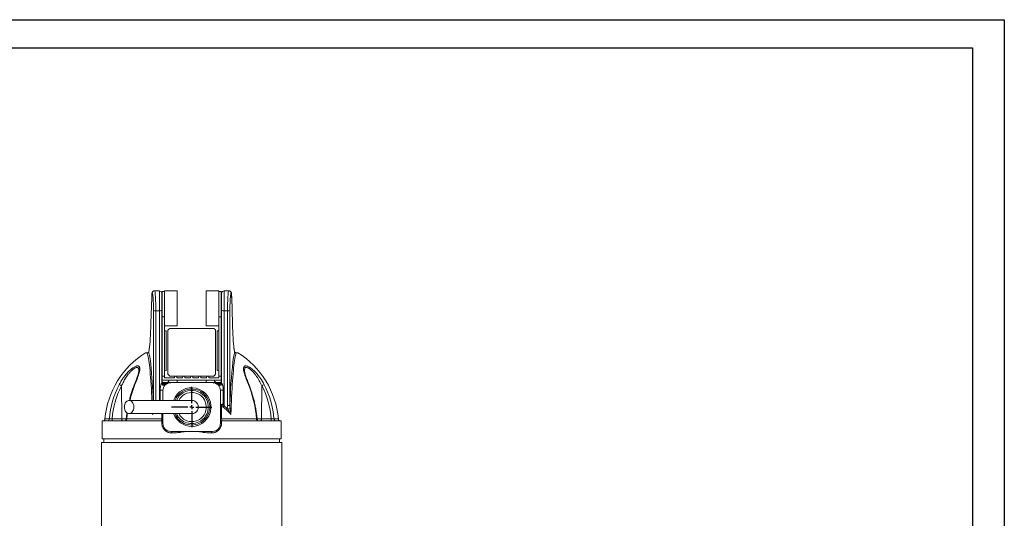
# Model space of a CAD drawing. Header units: millimetres. Extents: x 0 to 420, y 0 to 297.
# Tile 3 of 3: x 173 to 420, y 172 to 297. Entities that reach past the tile are written whole.
import ezdxf

# ---------------------------------------------------------------- set-up
doc = ezdxf.new("R2010")
doc.units = ezdxf.units.MM
doc.layers.add('AM_BOR', color=7, linetype='Continuous')

# ---------------------------------------------------------------- blocks, each defined once
blk = doc.blocks.new('SW_CENTERMARKSYMBOL_4')
at = {"layer": 'AM_BOR', "color": 0}
for p, q in [((0, 1), (0, 5.02)), ((-1, 0), (-5.02, 0)), ((0, 0), (-0.5, 0)), ((0, 0), (0, 0.5)), ((0, 0), (0, -0.5)), ((0, 0), (0.5, 0)), ((1, 0), (5.02, 0)), ((0, -1), (0, -5.02))]:
    blk.add_line(p, q, dxfattribs=at)

msp = doc.modelspace()

# ---------------------------------------------------------------- linework, layer by layer
at = {"color": 218, "linetype": 'Continuous', "lineweight": 30}
for p, q in [((7, 289.96), (412, 289.96)), ((412, 289.96), (412, 7))]:
    msp.add_line(p, q, dxfattribs=at)
at = {"color": 7, "linetype": 'Continuous', "lineweight": 15}
for p, q in [((206.52, 227.49), (206.33, 220.95)), ((206.53, 227.46), (206.33, 220.92)), ((206.53, 227.46), (206.52, 227.49)), ((206.67, 228.49), (206.64, 228.49)), ((207.24, 229.1), (207.27, 229.1)), ((208.44, 229.1), (207.27, 229.1)), ((208.44, 224.06), (208.44, 229.1)), ((209.04, 228.5), (209.04, 224.22)), ((209.14, 228.9), (209.74, 228.9)), ((209.14, 222.59), (209.14, 228.9)), ((212.94, 229.1), (209.74, 229.1)), ((209.74, 229.1), (209.74, 220.35)), ((212.94, 229.1), (212.94, 220.3)), ((223.34, 229.1), (220.14, 229.1)), ((220.14, 220.3), (220.14, 229.1)), ((223.34, 220.35), (223.34, 229.1)), ((223.34, 228.9), (223.94, 228.9)), ((223.94, 228.9), (223.94, 222.59)), ((224.04, 224.22), (224.04, 228.5)), ((224.64, 229.1), (224.64, 224.06)), ((224.64, 229.1), (225.81, 229.1)), ((225.81, 229.1), (225.83, 229.1)), ((226.43, 228.49), (226.4, 228.49)), ((226.74, 220.95), (226.55, 227.49)), ((226.55, 227.49), (226.55, 227.46)), ((226.74, 220.92), (226.55, 227.46)), ((208.44, 224.06), (207.57, 224.06)), ((209.04, 224.22), (209.04, 205.98)), ((209.14, 222.59), (209.74, 222.59)), ((209.14, 207.7), (209.14, 222.59)), ((223.34, 222.59), (223.94, 222.59)), ((223.94, 222.59), (223.94, 207.7)), ((224.04, 205.98), (224.04, 224.22)), ((224.64, 224.06), (225.51, 224.06)), ((224.64, 224.06), (224.64, 200.28)), ((225.51, 200.37), (225.51, 224.06)), ((226.1, 224.21), (226.1, 200.51)), ((206.33, 220.92), (206.33, 220.95)), ((209.74, 220.35), (209.74, 207.7)), ((209.74, 220.3), (212.94, 220.3)), ((221.74, 219.7), (211.34, 219.7)), ((220.14, 220.3), (223.34, 220.3)), ((223.34, 207.7), (223.34, 220.35)), ((226.74, 220.95), (226.74, 220.92)), ((210.14, 219.08), (209.74, 219.1)), ((210.14, 219.08), (210.14, 209.12)), ((210.54, 208.5), (210.54, 218.9)), ((222.54, 218.9), (222.54, 208.5)), ((222.94, 219.08), (223.34, 219.1)), ((222.94, 209.12), (222.94, 219.08)), ((205.95, 214.79), (205.92, 214.61)), ((205.32, 213.6), (205, 213.6)), ((228.07, 213.6), (227.75, 213.6)), ((209.14, 207.7), (209.74, 207.7)), ((209.14, 206.7), (209.14, 207.7)), ((210.14, 209.12), (209.74, 209.1)), ((209.74, 207.7), (209.74, 207.3)), ((209.74, 207.3), (212.26, 207.3)), ((211.34, 207.7), (221.74, 207.7)), ((212.26, 207.3), (212.29, 207.7)), ((212.79, 207.7), (212.81, 207.3)), ((212.81, 207.3), (214.26, 207.3)), ((214.26, 207.3), (214.29, 207.7)), ((214.79, 207.7), (214.81, 207.3)), ((214.81, 207.3), (216.26, 207.3)), ((216.26, 207.3), (216.29, 207.7)), ((216.79, 207.7), (216.81, 207.3)), ((216.81, 207.3), (218.26, 207.3)), ((218.26, 207.3), (218.29, 207.7)), ((218.79, 207.7), (218.81, 207.3)), ((218.81, 207.3), (220.26, 207.3)), ((220.26, 207.3), (220.29, 207.7)), ((220.79, 207.7), (220.81, 207.3)), ((220.81, 207.3), (223.34, 207.3)), ((222.94, 209.12), (223.34, 209.1)), ((223.34, 207.7), (223.94, 207.7)), ((223.34, 207.3), (223.34, 207.7)), ((223.94, 207.7), (223.94, 206.7)), ((198.99, 205.34), (199.07, 197.07)), ((223.94, 206.7), (209.14, 206.7)), ((209.64, 205.81), (209.64, 206.1)), ((209.82, 205.79), (209.82, 205.68)), ((209.94, 205.79), (209.82, 205.79)), ((210.01, 206.1), (210.12, 206.1)), ((221.74, 206.1), (211.34, 206.1)), ((212.94, 206.1), (212.94, 206.7)), ((220.14, 206.1), (220.14, 206.7)), ((222.95, 206.1), (223.07, 206.1)), ((223.25, 205.79), (223.13, 205.79)), ((223.25, 205.68), (223.25, 205.79)), ((223.44, 205.81), (223.44, 206.1)), ((234.08, 205.34), (234, 197.07)), ((209.34, 204.1), (209.34, 201.65)), ((223.74, 195.9), (223.74, 204.1)), ((224.44, 204.25), (224.44, 200.7)), ((224.03, 200.41), (224.03, 197.05)), ((209.34, 198.35), (209.34, 195.9)), ((194.14, 196.5), (194.14, 192)), ((208.84, 196.5), (194.14, 196.5)), ((196.62, 197.07), (199.07, 197.07)), ((200.3, 197.05), (209.04, 197.05)), ((209.04, 196.1), (209.04, 196.53)), ((224.03, 197.05), (232.77, 197.05)), ((224.04, 196.53), (224.04, 196.1)), ((238.94, 196.5), (224.24, 196.5)), ((234, 197.07), (236.45, 197.07)), ((238.94, 192), (238.94, 196.5)), ((211.34, 193.9), (221.74, 193.9)), ((193.94, 191.1), (193.94, 166.78)), ((234.04, 191.1), (193.94, 191.1)), ((238.94, 192), (194.14, 192)), ((194.54, 192), (194.54, 191.1)), ((239.14, 191.1), (234.04, 191.1)), ((238.54, 191.1), (238.54, 192)), ((239.14, 166.78), (239.14, 191.1))]:
    msp.add_line(p, q, dxfattribs=at)
at = {"color": 8, "linetype": 'Continuous', "lineweight": 15}
for p, q in [((206.97, 201.65), (206.97, 224.21)), ((207.57, 224.06), (207.57, 201.65)), ((208.44, 201.65), (208.44, 224.06)), ((208.64, 201.65), (208.64, 204.25)), ((206.72, 198.12), (206.71, 198.35)), ((206.91, 198.35), (206.72, 198.12)), ((209.04, 197.05), (209.04, 198.35)), ((194.82, 197.05), (195.93, 197.05)), ((199.07, 197.07), (200.15, 197.07)), ((209.04, 196.1), (209.34, 196.1)), ((223.74, 196.1), (224.04, 196.1)), ((232.92, 197.07), (234, 197.07)), ((237.14, 197.05), (238.25, 197.05))]:
    msp.add_line(p, q, dxfattribs=at)
at = {"color": 8, "linetype": 'Continuous', "lineweight": 15, "flags": 128}
for points in [[(206.59, 201.66), (206.55, 202.55), (206.49, 203.6), (206.44, 204.61), (206.38, 205.58), (206.31, 206.52), (206.25, 207.41), (206.18, 208.25), (206.11, 209.04), (206.03, 209.78), (205.96, 210.46), (205.88, 211.08), (205.8, 211.64), (205.72, 212.13), (205.64, 212.56), (205.56, 212.93), (205.48, 213.22), (205.4, 213.45), (205.32, 213.6)], [(205.76, 213.6), (205.76, 213.71), (205.77, 213.75)], [(200.46, 198.45), (200.42, 198.16), (200.3, 197.05)]]:
    msp.add_lwpolyline(points, dxfattribs=at)
at = {"color": 7, "linetype": 'Continuous', "lineweight": 15, "flags": 128}
for points in [[(227.75, 213.6), (227.67, 213.45), (227.59, 213.22), (227.51, 212.93), (227.43, 212.56), (227.35, 212.13), (227.27, 211.64), (227.19, 211.08), (227.11, 210.46), (227.04, 209.78), (226.97, 209.04), (226.89, 208.25), (226.82, 207.41), (226.76, 206.52), (226.7, 205.58), (226.64, 204.61), (226.58, 203.6), (226.53, 202.55), (226.48, 201.48), (226.43, 200.38), (226.39, 199.26), (226.36, 198.12)], [(227.3, 213.75), (227.31, 213.71), (227.31, 213.6)], [(209.04, 205.98), (209.05, 205.9), (209.1, 205.84), (209.18, 205.78), (209.28, 205.73), (209.41, 205.69), (209.54, 205.67), (209.68, 205.67), (209.82, 205.68)], [(209.82, 205.79), (209.84, 205.86), (209.85, 205.92), (209.88, 205.97), (209.9, 206.02), (209.92, 206.05), (209.95, 206.08), (209.98, 206.09), (210.01, 206.1)], [(209.94, 205.79), (209.96, 205.86), (209.98, 205.92), (210, 205.97), (210.02, 206.02), (210.04, 206.05), (210.07, 206.08), (210.1, 206.09), (210.12, 206.1)], [(223.13, 205.79), (223.11, 205.86), (223.1, 205.92), (223.08, 205.97), (223.05, 206.02), (223.03, 206.05), (223, 206.08), (222.98, 206.09), (222.95, 206.1)], [(223.25, 205.79), (223.24, 205.86), (223.22, 205.92), (223.2, 205.97), (223.17, 206.02), (223.15, 206.05), (223.12, 206.08), (223.09, 206.09), (223.07, 206.1)], [(223.25, 205.68), (223.39, 205.67), (223.53, 205.67), (223.67, 205.69), (223.79, 205.73), (223.89, 205.78), (223.97, 205.84), (224.02, 205.9), (224.04, 205.98)], [(199.69, 200), (199.72, 200.34), (199.79, 200.67), (199.92, 200.97), (200.08, 201.23), (200.28, 201.43), (200.51, 201.57), (200.75, 201.64), (201, 201.64), (201.24, 201.57), (201.47, 201.43), (201.67, 201.23), (201.83, 200.97), (201.96, 200.67), (202.03, 200.34), (202.06, 200), (202.03, 199.66), (201.96, 199.33), (201.83, 199.03), (201.67, 198.77), (201.47, 198.57), (201.24, 198.43), (201, 198.36), (200.75, 198.36), (200.51, 198.43), (200.28, 198.57), (200.08, 198.77), (199.92, 199.03), (199.79, 199.33), (199.72, 199.66), (199.69, 200)], [(208.84, 196.5), (208.87, 196.51), (208.91, 196.54), (208.95, 196.59), (208.98, 196.66), (209, 196.74), (209.02, 196.83), (209.04, 196.94), (209.04, 197.05)], [(224.03, 197.05), (224.04, 196.94), (224.05, 196.83), (224.07, 196.74), (224.1, 196.66), (224.13, 196.59), (224.16, 196.54), (224.2, 196.51), (224.24, 196.5)]]:
    msp.add_lwpolyline(points, dxfattribs=at)
at = {"color": 7, "linetype": 'Continuous', "lineweight": 15}
for centre, radius, start, end in [((207.24, 228.5), 0.599, 90.0669, 181.0979), ((207.27, 228.5), 0.599, 90.0669, 181.0979), ((208.44, 228.5), 0.6, 0, 90), ((224.64, 228.5), 0.6, 90, 180), ((225.81, 228.5), 0.599, 358.9021, 89.9331), ((225.83, 228.5), 0.599, 358.9021, 89.9331), ((207.44, 224.85), 0.797, 233.6942, 279.168), ((208.58, 224.76), 0.71, 258.6306, 310.391), ((224.5, 224.76), 0.71, 229.609, 281.3694), ((225.63, 224.85), 0.797, 260.832, 306.3058), ((211.34, 218.9), 0.8, 90, 180), ((221.74, 218.9), 0.8, 0, 90), ((216.54, 195.1), 21.8, 121.9377, 174.8775), ((216.54, 195.1), 21.8, 5.1225, 58.0623), ((65.04, 196.25), 141.98, 2.1781, 5.859), ((359.77, 196.61), 133.72, 173.6792, 178.3284), ((211.34, 208.5), 0.8, 180, 270), ((221.74, 208.5), 0.8, 270, 0), ((217.56, 195.5), 21.68, 152.2437, 175.92), ((217.64, 195.52), 21.08, 152.2432, 175.8), ((197.86, 203.5), 2.16, 58.3725, 76.1222), ((209.64, 205.98), 0.6, 180, 287.9263), ((211.34, 204.1), 2, 90, 180), ((210.02, 207.1), 1, 270, 336.4218), ((221.74, 204.1), 2, 0, 90), ((223.05, 207.1), 1, 203.5782, 270), ((223.44, 205.98), 0.6, 252.0737, 0), ((201.81, 194.23), 31.1, 5.1993, 21.4502), ((235.22, 203.5), 2.16, 103.8778, 121.6275), ((215.43, 195.52), 21.08, 4.2, 27.7568), ((215.51, 195.5), 21.68, 4.08, 27.7563), ((216.54, 200), 4.52, 301.6918, 158.5654), ((216.54, 200), 1.65, 270, 90.0653), ((318.06, 70.27), 160.56, 125.6713, 125.85), ((227.37, 198.01), 3.55, 140.2671, 146.1118), ((216.83, 190.19), 12.4, 39.8041, 52.2626), ((216.79, 190.15), 12.81, 46.4864, 52.2442), ((225.63, 201.15), 0.797, 260.8319, 306.3062), ((216.54, 200), 4.52, 201.4247, 301.6918), ((225.35, 200.89), 1.47, 280.124, 302.4573), ((194.23, 197.1), 0.6, 270, 354.8775), ((195.35, 197.08), 0.582, 271.3672, 356.5128), ((197.44, 196.94), 0.829, 170.8996, 211.8384), ((199.89, 196.94), 0.829, 170.8997, 211.838), ((199.55, 197.1), 0.6, 270.003, 354.7402), ((199.77, 197.02), 0.525, 278.5216, 2.9179), ((208.84, 197.1), 0.6, 289.5593, 326.4427), ((211.34, 195.9), 2, 180, 270), ((221.74, 195.9), 2, 270, 0), ((224.24, 197.1), 0.6, 213.5573, 250.4407), ((233.3, 197.02), 0.525, 177.0821, 261.4784), ((233.52, 197.1), 0.6, 185.2462, 269.998), ((233.18, 196.94), 0.829, 328.162, 9.1003), ((235.63, 196.94), 0.829, 328.1616, 9.1004), ((237.72, 197.08), 0.582, 183.4872, 268.6328), ((238.85, 197.1), 0.6, 185.1225, 270)]:
    msp.add_arc(centre, radius, start, end, dxfattribs=at)
at = {"color": 8, "linetype": 'Continuous', "lineweight": 15}
for centre, radius, start, end in [((184.6, 208.65), 21.79, 5.5327, 13.1376), ((244.46, 209.41), 17.7, 166.3091, 173.7645), ((229.84, 194.68), 29.6, 158.3552, 166.3674), ((202.29, 205.43), 0.168, 79.6199, 144.1584), ((210.61, 206.55), 1.17, 227.8233, 237.3831), ((216.54, 200), 4.84, 270, 160.0536), ((222.43, 206.6), 1.23, 302.8395, 311.9541), ((230.78, 205.43), 0.168, 35.7538, 100.3983), ((208.84, 202.57), 1.69, 72.9753, 97.0438), ((216.54, 200), 4.15, 301.6918, 156.4255), ((216.54, 200), 3.65, 301.6918, 152.8425), ((224.23, 202.57), 1.69, 82.9562, 107.0247), ((224.23, 199.02), 1.69, 82.9779, 106.9129), ((224.1, 201.48), 1.07, 250.3992, 266.4655), ((216.54, 200), 4.84, 199.9693, 270), ((216.54, 200), 4.15, 203.6459, 301.6918), ((216.54, 200), 3.65, 206.9249, 301.6918), ((208.98, 199.9), 2.86, 271.3353, 277.2452), ((224.09, 199.78), 2.73, 262.6217, 268.7978), ((209.4, 193.61), 2.06, 356.8867, 7.9868), ((209.43, 193.5), 2.13, 0.0018, 10.7869), ((223.64, 193.5), 2.13, 169.2131, 179.9982), ((223.67, 193.61), 2.06, 172.0132, 183.1133)]:
    msp.add_arc(centre, radius, start, end, dxfattribs=at)
at = {"color": 7, "linetype": 'Continuous', "lineweight": 15}
for centre, major_axis, ratio, start_param, end_param in [((206.68, 226.09), (-0.04, 2.4), 0.067522, 6.281958, 7.241889), ((206.73, 225.09), (-0.06, 3.4), 0.067522, 4.449362, 5.815895), ((207.33, 225.1), (-0.06, 4), 0.057399, 4.449704, 6.282299), ((225.74, 225.1), (0.06, 4), 0.057399, 0.000886, 1.833482), ((226.34, 225.09), (0.06, 3.4), 0.067522, 0.410568, 1.833823), ((226.39, 226.09), (0.04, 2.4), 0.067522, 5.324482, 6.284413), ((205.11, 231.59), (-0.34, 18.6), 0.067522, 3.544408, 4.100296), ((227.96, 231.59), (0.34, 18.6), 0.067522, 2.182889, 2.712385)]:
    msp.add_ellipse(centre, major_axis=major_axis, ratio=ratio, start_param=start_param, end_param=end_param, dxfattribs=at)
at = {"color": 8, "linetype": 'Continuous', "lineweight": 15}
for centre, major_axis, start_param, end_param in [((206.73, 225.09), (-0.06, 3.4), 5.815895, 6.281958), ((226.34, 225.09), (0.06, 3.4), 0.001228, 0.410568), ((205.11, 231.59), (-0.34, 18.6), 3.397355, 3.544408), ((227.96, 231.59), (0.34, 18.6), 2.712385, 2.885831)]:
    msp.add_ellipse(centre, major_axis=major_axis, ratio=0.067522, start_param=start_param, end_param=end_param, dxfattribs=at)
at = {"color": 7, "linetype": 'Continuous', "lineweight": 15}
for points, knots in [([(206.55, 227.98), (206.54, 227.95), (206.54, 227.84), (206.53, 227.67), (206.53, 227.53), (206.52, 227.49)], [0, 0, 0, 0, 0.2253604, 0.8077608, 1, 1, 1, 1]), ([(207.24, 229.1), (207.17, 229.09), (207.05, 229.08), (206.9, 229), (206.79, 228.91), (206.71, 228.81), (206.66, 228.71), (206.63, 228.61), (206.6, 228.5), (206.58, 228.36), (206.56, 228.18), (206.55, 228.03), (206.55, 227.98)], [0, 0, 0, 0, 0.088658, 0.167326, 0.237733, 0.303787, 0.370225, 0.444987, 0.543193, 0.704364, 0.890073, 1, 1, 1, 1]), ([(226.55, 227.49), (226.55, 227.55), (226.54, 227.72), (226.53, 227.96), (226.51, 228.22), (226.49, 228.42), (226.46, 228.56), (226.42, 228.69), (226.37, 228.8), (226.28, 228.91), (226.16, 229.02), (226, 229.09), (225.89, 229.09), (225.83, 229.1)], [0, 0, 0, 0, 0.072385, 0.212297, 0.354306, 0.501946, 0.635799, 0.704105, 0.760195, 0.817297, 0.878276, 0.943288, 1, 1, 1, 1]), ([(205.92, 214.58), (205.9, 214.46), (205.87, 214.21), (205.82, 213.94), (205.78, 213.81), (205.77, 213.75)], [0, 0, 0, 0, 0.358404, 0.740791, 1, 1, 1, 1]), ([(227.12, 214.85), (227.11, 214.88), (227.1, 215.01), (227.08, 215.16), (227.07, 215.28)], [0, 0, 0, 0, 0.229899, 1, 1, 1, 1]), ([(227.3, 213.75), (227.29, 213.79), (227.26, 213.92), (227.21, 214.17), (227.17, 214.47), (227.14, 214.69), (227.13, 214.78)], [0, 0, 0, 0, 0.176601, 0.484797, 0.80109, 1, 1, 1, 1]), ([(205.32, 213.6), (205.38, 213.6), (205.43, 213.6), (205.53, 213.6), (205.58, 213.6), (205.67, 213.6), (205.71, 213.6), (205.77, 213.6), (205.8, 213.6), (205.81, 213.6)], [0, 0, 0, 0, 0.25, 0.25, 0.5, 0.5, 0.75, 0.75, 1, 1, 1, 1]), ([(205.8, 213.77), (205.8, 213.77), (205.8, 213.77), (205.74, 213.7), (205.69, 213.66), (205.61, 213.62), (205.52, 213.6), (205.45, 213.6), (205.43, 213.6)], [0, 0, 0, 0, 0.108547, 0.246959, 0.412955, 0.582935, 0.918339, 1, 1, 1, 1]), ([(205.43, 213.6), (205.44, 213.6), (205.46, 213.6), (205.49, 213.6), (205.51, 213.61)], [0, 0, 0, 0, 0.039567, 1, 1, 1, 1]), ([(227.26, 213.6), (227.28, 213.6), (227.3, 213.6), (227.37, 213.6), (227.41, 213.6), (227.53, 213.6), (227.64, 213.6), (227.75, 213.6)], [0, 0, 0, 0, 0.25, 0.25, 0.5, 0.5, 1, 1, 1, 1]), ([(227.64, 213.6), (227.61, 213.6), (227.53, 213.6), (227.42, 213.63), (227.34, 213.7), (227.3, 213.74)], [0, 0, 0, 0, 0.172129, 0.60964, 1, 1, 1, 1]), ([(227.64, 213.6), (227.64, 213.6), (227.54, 213.6), (227.42, 213.6), (227.32, 213.65), (227.31, 213.65)], [0, 0, 0, 0, 0.008822, 0.853107, 1, 1, 1, 1]), ([(198.37, 205.6), (198.52, 205.87), (198.67, 206.14), (198.99, 206.67), (199.16, 206.93), (199.51, 207.44), (199.7, 207.69), (199.99, 208.05), (200.09, 208.17), (200.29, 208.41), (200.39, 208.52), (200.71, 208.86), (200.92, 209.07), (201.25, 209.36), (201.36, 209.46), (201.53, 209.59), (201.59, 209.63), (201.7, 209.72), (201.75, 209.76), (201.92, 209.87), (202.03, 209.94), (202.25, 210.07), (202.35, 210.12), (202.56, 210.21), (202.65, 210.24), (202.79, 210.27), (202.84, 210.28), (202.92, 210.29), (202.96, 210.3), (203.08, 210.3), (203.15, 210.29), (203.24, 210.25), (203.27, 210.24), (203.32, 210.2), (203.35, 210.18), (203.42, 210.12), (203.45, 210.07), (203.49, 209.97), (203.5, 209.94), (203.52, 209.87), (203.53, 209.83), (203.56, 209.64), (203.56, 209.46), (203.52, 209.17), (203.5, 209.06), (203.46, 208.85), (203.44, 208.74), (203.38, 208.52), (203.35, 208.4), (203.28, 208.17), (203.24, 208.05), (203.12, 207.68), (203.03, 207.43), (202.75, 206.67), (202.54, 206.15), (202.32, 205.6)], [0, 0, 0, 0, 0.0625, 0.0625, 0.125, 0.125, 0.1875, 0.1875, 0.21875, 0.21875, 0.25, 0.25, 0.3125, 0.3125, 0.34375, 0.34375, 0.359375, 0.359375, 0.375, 0.375, 0.40625, 0.40625, 0.4375, 0.4375, 0.46875, 0.46875, 0.484375, 0.484375, 0.5, 0.5, 0.53125, 0.53125, 0.546875, 0.546875, 0.5625, 0.5625, 0.59375, 0.59375, 0.609375, 0.609375, 0.625, 0.625, 0.6875, 0.6875, 0.71875, 0.71875, 0.75, 0.75, 0.78125, 0.78125, 0.8125, 0.8125, 0.875, 0.875, 1, 1, 1, 1]), ([(230.75, 205.6), (230.64, 205.87), (230.53, 206.14), (230.32, 206.67), (230.22, 206.93), (230.04, 207.44), (229.95, 207.69), (229.83, 208.05), (229.79, 208.17), (229.72, 208.41), (229.69, 208.52), (229.61, 208.86), (229.56, 209.07), (229.53, 209.36), (229.52, 209.46), (229.52, 209.59), (229.52, 209.63), (229.52, 209.72), (229.53, 209.76), (229.55, 209.87), (229.57, 209.94), (229.62, 210.07), (229.66, 210.12), (229.75, 210.21), (229.8, 210.24), (229.89, 210.27), (229.92, 210.28), (230, 210.29), (230.03, 210.3), (230.15, 210.3), (230.23, 210.29), (230.37, 210.25), (230.42, 210.24), (230.52, 210.2), (230.57, 210.18), (230.72, 210.12), (230.83, 210.07), (230.99, 209.97), (231.04, 209.94), (231.15, 209.87), (231.21, 209.83), (231.49, 209.64), (231.71, 209.46), (232.04, 209.17), (232.15, 209.06), (232.37, 208.85), (232.47, 208.74), (232.68, 208.52), (232.79, 208.4), (232.99, 208.17), (233.09, 208.05), (233.38, 207.68), (233.56, 207.43), (234.09, 206.67), (234.41, 206.15), (234.7, 205.6)], [0, 0, 0, 0, 0.0625, 0.0625, 0.125, 0.125, 0.1875, 0.1875, 0.21875, 0.21875, 0.25, 0.25, 0.3125, 0.3125, 0.34375, 0.34375, 0.359375, 0.359375, 0.375, 0.375, 0.40625, 0.40625, 0.4375, 0.4375, 0.46875, 0.46875, 0.484375, 0.484375, 0.5, 0.5, 0.53125, 0.53125, 0.546875, 0.546875, 0.5625, 0.5625, 0.59375, 0.59375, 0.609375, 0.609375, 0.625, 0.625, 0.6875, 0.6875, 0.71875, 0.71875, 0.75, 0.75, 0.78125, 0.78125, 0.8125, 0.8125, 0.875, 0.875, 1, 1, 1, 1]), ([(203.3, 209.06), (203.3, 209.04), (203.3, 208.95), (203.27, 208.76), (203.21, 208.47), (203.11, 208.12), (202.99, 207.71), (202.82, 207.23), (202.61, 206.68), (202.39, 206.11), (202.23, 205.71), (202.16, 205.53)], [0, 0, 0, 0, 0.029568, 0.118487, 0.215509, 0.313759, 0.435933, 0.56725, 0.710157, 0.866264, 1, 1, 1, 1]), ([(230.91, 205.53), (230.81, 205.79), (230.63, 206.26), (230.38, 206.89), (230.18, 207.43), (230.03, 207.89), (229.91, 208.28), (229.83, 208.61), (229.78, 208.87), (229.77, 209.01), (229.77, 209.07)], [0, 0, 0, 0, 0.190518, 0.344414, 0.484193, 0.611937, 0.729766, 0.826133, 0.916205, 1, 1, 1, 1]), ([(202.16, 205.53), (202.09, 205.35), (201.88, 204.82), (201.57, 203.93), (201.24, 202.85), (201.02, 202.09), (200.93, 201.68), (200.92, 201.65)], [0, 0, 0, 0, 0.146318, 0.423217, 0.700087, 0.976916, 1, 1, 1, 1]), ([(208.64, 204.25), (208.64, 204.41), (208.64, 204.58), (208.67, 204.82), (208.68, 204.91), (208.7, 205.07), (208.72, 205.16), (208.76, 205.32), (208.78, 205.4), (208.81, 205.53), (208.83, 205.57), (208.85, 205.65), (208.87, 205.69), (208.9, 205.77), (208.92, 205.81), (208.94, 205.86), (208.95, 205.88), (208.97, 205.91), (208.98, 205.92), (208.99, 205.95), (209, 205.96), (209.01, 205.97), (209.02, 205.98), (209.03, 205.99), (209.03, 205.99), (209.04, 205.98), (209.04, 205.98), (209.04, 205.98)], [0, 0, 0, 0, 0.25, 0.25, 0.375, 0.375, 0.5, 0.5, 0.625, 0.625, 0.6875, 0.6875, 0.75, 0.75, 0.8125, 0.8125, 0.84375, 0.84375, 0.875, 0.875, 0.90625, 0.90625, 0.9375, 0.9375, 0.96875, 0.96875, 1, 1, 1, 1]), ([(209.64, 205.81), (209.59, 205.81), (209.54, 205.82), (209.47, 205.85), (209.44, 205.86), (209.4, 205.88), (209.38, 205.89), (209.32, 205.94), (209.29, 205.97), (209.23, 206.05), (209.2, 206.09), (209.13, 206.22), (209.09, 206.31), (209.06, 206.46), (209.05, 206.5), (209.04, 206.6), (209.04, 206.65), (209.04, 206.7)], [0, 0, 0, 0, 0.125, 0.125, 0.1875, 0.1875, 0.25, 0.25, 0.375, 0.375, 0.5, 0.5, 0.75, 0.75, 0.875, 0.875, 1, 1, 1, 1]), ([(209.64, 206.1), (209.59, 206.1), (209.54, 206.11), (209.47, 206.12), (209.44, 206.13), (209.4, 206.15), (209.38, 206.15), (209.32, 206.18), (209.29, 206.21), (209.23, 206.26), (209.2, 206.29), (209.13, 206.37), (209.09, 206.44), (209.06, 206.53), (209.05, 206.57), (209.04, 206.63), (209.04, 206.67), (209.04, 206.7)], [0, 0, 0, 0, 0.125, 0.125, 0.1875, 0.1875, 0.25, 0.25, 0.375, 0.375, 0.5, 0.5, 0.75, 0.75, 0.875, 0.875, 1, 1, 1, 1]), ([(209.82, 205.79), (209.79, 205.8), (209.76, 205.8), (209.7, 205.81), (209.67, 205.81), (209.64, 205.81)], [0, 0, 0, 0, 0.5, 0.5, 1, 1, 1, 1]), ([(210.12, 206.1), (210.34, 206.1), (210.72, 206.1), (211.1, 206.1), (211.27, 206.1), (211.34, 206.1)], [0, 0, 0, 0, 0.455796, 0.774786, 1, 1, 1, 1]), ([(221.74, 206.1), (221.74, 206.1), (221.84, 206.1), (222.05, 206.1), (222.43, 206.1), (222.76, 206.1), (222.95, 206.1)], [0, 0, 0, 0, 0.016536, 0.318472, 0.619646, 1, 1, 1, 1]), ([(223.44, 205.81), (223.4, 205.81), (223.37, 205.81), (223.31, 205.8), (223.28, 205.8), (223.25, 205.79)], [0, 0, 0, 0, 0.5, 0.5, 1, 1, 1, 1]), ([(223.44, 205.81), (223.49, 205.81), (223.53, 205.82), (223.6, 205.85), (223.63, 205.86), (223.67, 205.88), (223.69, 205.89), (223.75, 205.94), (223.78, 205.97), (223.85, 206.05), (223.87, 206.09), (223.95, 206.22), (223.98, 206.31), (224.01, 206.46), (224.02, 206.5), (224.03, 206.6), (224.04, 206.65), (224.04, 206.7)], [0, 0, 0, 0, 0.125, 0.125, 0.1875, 0.1875, 0.25, 0.25, 0.375, 0.375, 0.5, 0.5, 0.75, 0.75, 0.875, 0.875, 1, 1, 1, 1]), ([(223.44, 206.1), (223.49, 206.1), (223.53, 206.11), (223.6, 206.12), (223.63, 206.13), (223.67, 206.15), (223.69, 206.15), (223.75, 206.18), (223.78, 206.21), (223.85, 206.26), (223.87, 206.29), (223.95, 206.37), (223.98, 206.44), (224.01, 206.53), (224.02, 206.57), (224.03, 206.63), (224.04, 206.67), (224.04, 206.7)], [0, 0, 0, 0, 0.125, 0.125, 0.1875, 0.1875, 0.25, 0.25, 0.375, 0.375, 0.5, 0.5, 0.75, 0.75, 0.875, 0.875, 1, 1, 1, 1]), ([(224.04, 205.98), (224.04, 205.98), (224.04, 205.98), (224.04, 205.99), (224.04, 205.99), (224.05, 205.98), (224.06, 205.97), (224.07, 205.96), (224.08, 205.95), (224.09, 205.92), (224.1, 205.91), (224.12, 205.88), (224.13, 205.86), (224.16, 205.81), (224.17, 205.77), (224.2, 205.69), (224.22, 205.65), (224.25, 205.57), (224.26, 205.53), (224.3, 205.41), (224.32, 205.32), (224.37, 205.07), (224.4, 204.91), (224.43, 204.58), (224.44, 204.41), (224.44, 204.25)], [0, 0, 0, 0, 0.03125, 0.03125, 0.0625, 0.0625, 0.09375, 0.09375, 0.125, 0.125, 0.15625, 0.15625, 0.1875, 0.1875, 0.25, 0.25, 0.3125, 0.3125, 0.375, 0.375, 0.5, 0.5, 0.75, 0.75, 1, 1, 1, 1]), ([(232.93, 196.98), (232.91, 197.19), (232.85, 197.78), (232.72, 198.76), (232.53, 199.9), (232.3, 201.04), (232.03, 202.15), (231.72, 203.25), (231.38, 204.31), (231.1, 205.06), (230.94, 205.46), (230.91, 205.53)], [0, 0, 0, 0, 0.0686742, 0.1986827, 0.3287109, 0.4587517, 0.5888093, 0.7188874, 0.8489895, 0.9722682, 1, 1, 1, 1]), ([(216.54, 201.65), (216.48, 201.65), (216.36, 201.65), (216.16, 201.65), (215.92, 201.65), (215.62, 201.65), (215.27, 201.65), (214.89, 201.65), (214.48, 201.65), (214.06, 201.65), (213.64, 201.65), (213.16, 201.65), (212.55, 201.65), (211.76, 201.65), (210.79, 201.65), (209.61, 201.65), (208.23, 201.65), (206.66, 201.65), (204.9, 201.65), (202.95, 201.65), (201.58, 201.65), (200.87, 201.65)], [0, 0, 0, 0, 0.06689, 0.128864, 0.185977, 0.238263, 0.285581, 0.327872, 0.365167, 0.39753, 0.424986, 0.452505, 0.489261, 0.532272, 0.58145, 0.636769, 0.698293, 0.764778, 0.83721, 0.915607, 1, 1, 1, 1]), ([(224.42, 199.99), (224.34, 200.05), (224.27, 200.12), (224.15, 200.26), (224.09, 200.33), (224.03, 200.41)], [0, 0, 0, 0, 0.5, 0.5, 1, 1, 1, 1]), ([(224.44, 200.7), (224.46, 200.63), (224.49, 200.56), (224.56, 200.41), (224.59, 200.35), (224.64, 200.28)], [0, 0, 0, 0, 0.5, 0.5, 1, 1, 1, 1]), ([(225.61, 199.44), (225.58, 199.59), (225.55, 199.75), (225.52, 200.05), (225.51, 200.21), (225.51, 200.37)], [0, 0, 0, 0, 0.5, 0.5, 1, 1, 1, 1]), ([(200.33, 198.54), (200.32, 198.47), (200.25, 198.04), (200.19, 197.52), (200.15, 197.07), (200.14, 196.98)], [0, 0, 0, 0, 0.136131, 0.840989, 1, 1, 1, 1]), ([(200.87, 198.35), (201.5, 198.35), (202.7, 198.35), (204.4, 198.35), (205.92, 198.35), (207.26, 198.35), (208.36, 198.35), (209.23, 198.35), (209.91, 198.35), (210.49, 198.35), (211.01, 198.35), (211.54, 198.35), (212.14, 198.35), (212.81, 198.35), (213.51, 198.35), (214.19, 198.35), (214.81, 198.35), (215.34, 198.35), (215.76, 198.35), (216.09, 198.35), (216.34, 198.35), (216.47, 198.35), (216.54, 198.35)], [0, 0, 0, 0, 0.0744263, 0.1426999, 0.2048345, 0.260855, 0.3107392, 0.3456122, 0.3766842, 0.403963, 0.4275012, 0.4518908, 0.4843368, 0.521789, 0.5641933, 0.6114984, 0.6637202, 0.7210039, 0.783408, 0.8507351, 0.9228972, 1, 1, 1, 1]), ([(225.61, 199.44), (225.67, 199.33), (225.73, 199.22), (225.86, 199), (225.92, 198.89), (226.11, 198.57), (226.23, 198.34), (226.36, 198.12)], [0, 0, 0, 0, 0.25, 0.25, 0.5, 0.5, 1, 1, 1, 1]), ([(226.14, 199.65), (226.16, 199.52), (226.17, 199.39), (226.21, 199.14), (226.22, 199.01), (226.28, 198.63), (226.32, 198.38), (226.36, 198.12)], [0, 0, 0, 0, 0.25, 0.25, 0.5, 0.5, 1, 1, 1, 1]), ([(196.62, 197.07), (196.55, 197.06), (196.48, 197.06), (196.37, 197.05), (196.33, 197.05), (196.27, 197.04), (196.23, 197.04), (196.17, 197.04), (196.14, 197.04), (196.09, 197.04), (196.06, 197.04), (196.01, 197.04), (195.99, 197.04), (195.96, 197.04), (195.95, 197.04), (195.93, 197.05)], [0, 0, 0, 0, 0.25, 0.25, 0.375, 0.375, 0.5, 0.5, 0.625, 0.625, 0.75, 0.75, 0.875, 0.875, 1, 1, 1, 1]), ([(211.45, 193.5), (211.29, 193.51), (211.13, 193.53), (210.89, 193.59), (210.82, 193.62), (210.66, 193.67), (210.52, 193.73), (210.37, 193.81), (210.24, 193.89), (210.17, 193.93), (209.97, 194.08), (209.85, 194.18), (209.68, 194.36), (209.63, 194.42), (209.53, 194.55), (209.48, 194.62), (209.35, 194.83), (209.28, 194.97), (209.19, 195.2), (209.16, 195.28), (209.12, 195.44), (209.1, 195.52), (209.05, 195.77), (209.04, 195.93), (209.04, 196.1)], [0, 0, 0, 0, 0.125, 0.125, 0.1875, 0.1875, 0.25, 0.3125, 0.3125, 0.375, 0.375, 0.5, 0.5, 0.5625, 0.5625, 0.625, 0.625, 0.75, 0.75, 0.8125, 0.8125, 0.875, 0.875, 1, 1, 1, 1]), ([(224.04, 196.1), (224.04, 195.93), (224.02, 195.77), (223.97, 195.52), (223.95, 195.44), (223.91, 195.28), (223.88, 195.2), (223.79, 194.97), (223.72, 194.83), (223.59, 194.62), (223.54, 194.55), (223.44, 194.42), (223.39, 194.36), (223.22, 194.18), (223.1, 194.08), (222.9, 193.93), (222.84, 193.89), (222.7, 193.81), (222.56, 193.73), (222.41, 193.67), (222.26, 193.62), (222.18, 193.59), (221.94, 193.53), (221.78, 193.51), (221.62, 193.5)], [0, 0, 0, 0, 0.125, 0.125, 0.1875, 0.1875, 0.25, 0.25, 0.375, 0.375, 0.4375, 0.4375, 0.5, 0.5, 0.625, 0.625, 0.6875, 0.6875, 0.75, 0.8125, 0.8125, 0.875, 0.875, 1, 1, 1, 1]), ([(237.14, 197.05), (237.13, 197.04), (237.11, 197.04), (237.08, 197.04), (237.06, 197.04), (237.01, 197.04), (236.99, 197.04), (236.93, 197.04), (236.9, 197.04), (236.84, 197.04), (236.81, 197.04), (236.74, 197.05), (236.7, 197.05), (236.63, 197.05), (236.6, 197.06), (236.53, 197.06), (236.49, 197.06), (236.45, 197.07)], [0, 0, 0, 0, 0.125, 0.125, 0.25, 0.25, 0.375, 0.375, 0.5, 0.5, 0.625, 0.625, 0.75, 0.75, 0.875, 0.875, 1, 1, 1, 1])]:
    msp.add_open_spline(points, degree=3, knots=knots, dxfattribs=at)
at = {"color": 8, "linetype": 'Continuous', "lineweight": 15}
for points, knots in [([(203.3, 209.06), (203.31, 209.12), (203.32, 209.3), (203.29, 209.53), (203.21, 209.73), (203.07, 209.89), (202.89, 209.92), (202.68, 209.89), (202.5, 209.84), (202.24, 209.7), (201.94, 209.5), (201.55, 209.17), (201.12, 208.74), (200.57, 208.08), (199.97, 207.22), (199.41, 206.25), (199.12, 205.62), (198.99, 205.34)], [0, 0, 0, 0, 0.029591, 0.093387, 0.138302, 0.184549, 0.259203, 0.274524, 0.314602, 0.35595, 0.409553, 0.464851, 0.544593, 0.626458, 0.760389, 0.897373, 1, 1, 1, 1]), ([(234.08, 205.34), (233.88, 205.76), (233.58, 206.4), (233.09, 207.22), (232.69, 207.81), (232.27, 208.36), (231.85, 208.84), (231.44, 209.24), (231.09, 209.53), (230.78, 209.73), (230.46, 209.89), (230.23, 209.92), (230.06, 209.89), (229.95, 209.84), (229.84, 209.7), (229.78, 209.5), (229.75, 209.28), (229.77, 209.12), (229.77, 209.07)], [0, 0, 0, 0, 0.159009, 0.240063, 0.321082, 0.39893, 0.477901, 0.54028, 0.604213, 0.649226, 0.695574, 0.770389, 0.785743, 0.825908, 0.867345, 0.921065, 0.976482, 1, 1, 1, 1]), ([(211.27, 206.09), (211.17, 206.08), (210.93, 206.07), (210.49, 205.96), (210.13, 205.85), (209.94, 205.79)], [0, 0, 0, 0, 0.219492, 0.579415, 1, 1, 1, 1]), ([(223.13, 205.79), (222.97, 205.84), (222.67, 205.93), (222.28, 206.04), (222.05, 206.06), (221.95, 206.08)], [0, 0, 0, 0, 0.387992, 0.746722, 1, 1, 1, 1]), ([(206.84, 198.35), (206.8, 198.27), (206.76, 198.2), (206.72, 198.12), (206.72, 198.12)], [0, 0, 0, 0, 0.987763, 1, 1, 1, 1]), ([(206.72, 198.12), (206.72, 198.12), (206.73, 198.2), (206.74, 198.27), (206.75, 198.35)], [0, 0, 0, 0, 0.013928, 1, 1, 1, 1]), ([(200.15, 197.04), (200.15, 197.04), (200.14, 197.04), (200.18, 197.04), (200.26, 197.04), (200.3, 197.05)], [0, 0, 0, 0, 0.066637, 0.533133, 1, 1, 1, 1]), ([(232.77, 197.05), (232.79, 197.04), (232.84, 197.04), (232.91, 197.04), (232.92, 197.04), (232.92, 197.04)], [0, 0, 0, 0, 0.124768, 0.587628, 1, 1, 1, 1]), ([(215.31, 193.9), (214.85, 193.83), (214, 193.7), (212.75, 193.55), (211.97, 193.52), (211.57, 193.5)], [0, 0, 0, 0, 0.370435, 0.677939, 1, 1, 1, 1]), ([(221.5, 193.5), (221.1, 193.52), (220.32, 193.55), (219.07, 193.7), (218.23, 193.83), (217.76, 193.9)], [0, 0, 0, 0, 0.322061, 0.629565, 1, 1, 1, 1])]:
    msp.add_open_spline(points, degree=3, knots=knots, dxfattribs=at)
at = {"color": 7, "linetype": 'Continuous', "lineweight": 15}
for points in [[(209.64, 206.1), (209.76, 206.1), (209.89, 206.1), (210.01, 206.1)], [(209.82, 205.68), (209.86, 205.72), (209.9, 205.76), (209.94, 205.79)], [(223.07, 206.1), (223.19, 206.1), (223.31, 206.1), (223.44, 206.1)], [(223.13, 205.79), (223.17, 205.76), (223.21, 205.72), (223.25, 205.68)], [(226.1, 200.51), (226.1, 200.22), (226.11, 199.93), (226.14, 199.65)], [(209.04, 196.53), (208.97, 196.51), (208.9, 196.5), (208.84, 196.5)], [(224.24, 196.5), (224.17, 196.5), (224.1, 196.51), (224.04, 196.53)], [(211.57, 193.5), (211.53, 193.5), (211.49, 193.5), (211.45, 193.5)], [(221.62, 193.5), (221.58, 193.5), (221.54, 193.5), (221.5, 193.5)]]:
    msp.add_open_spline(points, degree=3, dxfattribs=at)
at = {"layer": 'AM_BOR', "color": 7}
for p, q in [((0, 297), (420, 297)), ((420, 297), (420, 0))]:
    msp.add_line(p, q, dxfattribs=at)

# ---------------------------------------------------------------- block references
at = {"layer": 'AM_BOR'}
msp.add_blockref('SW_CENTERMARKSYMBOL_4', (216.54, 200), dxfattribs=at)

doc.saveas('drawing.dxf')
